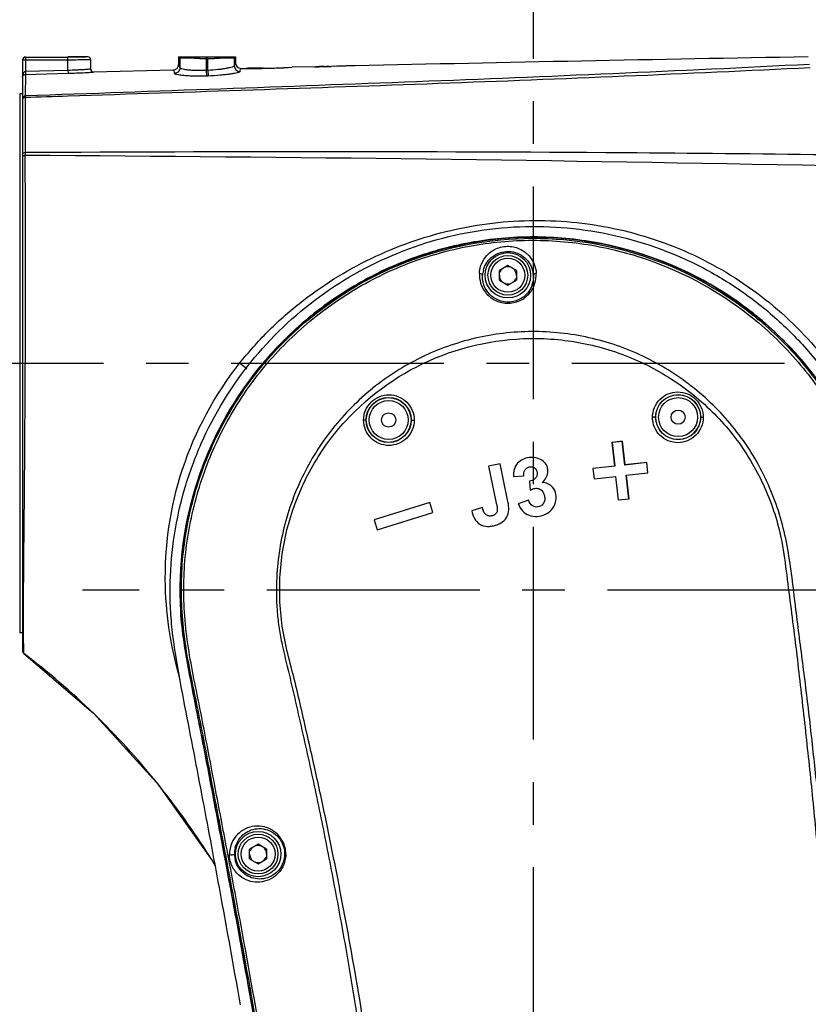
# Model space of a CAD drawing. Header units: millimetres. Extents: x 5828 to 6704, y 123 to 421.
# Tile 139 of 145: x 6573.6 to 6580.55, y 352.12 to 360.8. Entities that reach past the tile are written whole.
import ezdxf

# ---------------------------------------------------------------- set-up
doc = ezdxf.new("R2010")
doc.units = ezdxf.units.MM
doc.linetypes.add('CENTER', pattern=[0.6, 0.375, -0.075, 0.075, -0.075])
for name, color, linetype in [('中心线', 7, 'Continuous'), ('外形图', 7, 'Continuous'), ('尺寸标注', 7, 'Continuous'), ('运动范围', 7, 'Continuous')]:
    doc.layers.add(name, color=color, linetype=linetype)
doc.styles.add('微软雅黑', font='msyh.ttc', dxfattribs={"height": 1.5})
doc.dimstyles.new('尺寸标注_1_20比例', dxfattribs={"dimtxt": 1.5, "dimasz": 1.25, "dimexe": 0.5, "dimexo": 0.4, "dimgap": 0.5, "dimtad": 1, "dimdec": 1, "dimlfac": 20, "dimdsep": 46, "dimtxsty": '微软雅黑', "dimcen": 0.09, "dimadec": 0, "dimazin": 0, "dimtp": 0.01, "dimtm": 0.01, "dimtfac": 1, "dimtdec": 1, "dimtofl": 0, "dimtmove": 0, "dimatfit": 3, "dimfxl": 1, "dimtolj": 1, "dimarcsym": 0})

# ---------------------------------------------------------------- blocks, each defined once
blk = doc.blocks.new('*D1121')
at = {"layer": 'Defpoints', "color": 0}
for p in [(6578.1257, 376.8637), (6520.5215, 313.0187), (6575.7198, 313.0187)]:
    blk.add_point(p, dxfattribs=at)
at = {"layer": '尺寸标注', "color": 0, "lineweight": -2}
for p, q in [((6577.7257, 376.8637), (6520.0215, 376.8637)), ((6520.5215, 375.6137), (6520.5215, 314.2687)), ((6575.3198, 313.0187), (6520.0215, 313.0187))]:
    blk.add_line(p, q, dxfattribs=at)
at = {"layer": '尺寸标注', "color": 0}
for points in [[(6520.7298, 375.6137), (6520.3132, 375.6137), (6520.5215, 376.8637)], [(6520.3132, 314.2687), (6520.7298, 314.2687), (6520.5215, 313.0187)]]:
    blk.add_solid(points, dxfattribs=at)
at = {"layer": '尺寸标注', "color": 0, "insert": (6519.2425, 344.9412), "char_height": 1.5, "attachment_point": 5, "rotation": 90, "style": '微软雅黑'}
blk.add_mtext('\\A1;1276.9', dxfattribs=at)
blk = doc.blocks.new('*D1122')
at = {"layer": 'Defpoints', "color": 0}
for p in [(6578.1257, 376.8637), (6512.573, 295.837), (6562.039, 295.837)]:
    blk.add_point(p, dxfattribs=at)
at = {"layer": '尺寸标注', "color": 0, "lineweight": -2}
for p, q in [((6577.7257, 376.8637), (6512.073, 376.8637)), ((6512.573, 375.6137), (6512.573, 297.087)), ((6561.639, 295.837), (6512.073, 295.837))]:
    blk.add_line(p, q, dxfattribs=at)
at = {"layer": '尺寸标注', "color": 0}
for points in [[(6512.7814, 375.6137), (6512.3647, 375.6137), (6512.573, 376.8637)], [(6512.3647, 297.087), (6512.7814, 297.087), (6512.573, 295.837)]]:
    blk.add_solid(points, dxfattribs=at)
at = {"layer": '尺寸标注', "color": 0, "insert": (6511.2935, 337.1476), "char_height": 1.5, "attachment_point": 5, "rotation": 90, "style": '微软雅黑'}
blk.add_mtext('\\A1;1620.5', dxfattribs=at)

msp = doc.modelspace()

# ---------------------------------------------------------------- linework, layer by layer
at = {"layer": '中心线', "linetype": 'CENTER', "ltscale": 5}
for p, q in [((6578.1257, 327.4523), (6578.1257, 362.1405)), ((6551.4631, 357.7687), (6583.6525, 357.7687)), ((6583.6525, 355.7687), (6574.1525, 355.7687))]:
    msp.add_line(p, q, dxfattribs=at)
at = {"layer": '外形图', "color": 7, "linetype": 'Continuous'}
for p, q in [((6573.6257, 360.4407), (6573.6257, 355.2312)), ((6574.0257, 360.4407), (6573.6257, 360.4407)), ((6573.6507, 360.4657), (6573.6507, 360.3388)), ((6573.6507, 360.4657), (6574.0257, 360.4657)), ((6574.0257, 360.467), (6574.0257, 360.4687)), ((6574.2007, 360.4687), (6574.0257, 360.4687)), ((6574.0257, 360.3489), (6574.0257, 360.4657)), ((6574.2257, 360.4437), (6574.2254, 360.4474)), ((6574.2257, 360.3598), (6574.2257, 360.4437)), ((6575.0007, 360.4687), (6575.0007, 360.4023)), ((6575.0007, 360.4687), (6575.0111, 360.4583)), ((6575.0007, 360.4687), (6575.5007, 360.4687)), ((6575.0111, 360.4583), (6575.0111, 360.3726)), ((6575.1844, 360.4553), (6575.1625, 360.4554)), ((6575.2436, 360.4687), (6575.2436, 360.3489)), ((6575.2578, 360.4552), (6575.2436, 360.4552)), ((6575.2578, 360.3494), (6575.2578, 360.4687)), ((6575.3389, 360.4554), (6575.3171, 360.4553)), ((6575.4903, 360.4583), (6575.5007, 360.4687)), ((6575.4903, 360.4583), (6575.4903, 360.3897)), ((6575.5007, 360.4687), (6575.5007, 360.4166)), ((6574.0257, 360.3489), (6573.6507, 360.3388)), ((6574.0257, 360.3489), (6574.0264, 360.3239)), ((6574.9519, 360.3523), (6574.2513, 360.3348)), ((6575.2578, 360.3494), (6575.2436, 360.3489)), ((6575.2436, 360.3489), (6575.2454, 360.2994)), ((6575.2578, 360.3494), (6575.2596, 360.2999)), ((6575.5507, 360.3666), (6575.5737, 360.3664)), ((6575.596, 360.3663), (6575.6001, 360.3663)), ((6575.7457, 360.3687), (6575.6242, 360.3687)), ((6575.7456, 360.3675), (6575.753, 360.3677)), ((6575.8058, 360.369), (6575.8143, 360.3692)), ((6575.8738, 360.3712), (6575.8758, 360.3713)), ((6575.9257, 360.3733), (6575.9272, 360.3734)), ((6575.9661, 360.3753), (6576.0007, 360.3771)), ((6576.1969, 360.3816), (6576.0007, 360.3771)), ((6576.1971, 360.3816), (6576.1971, 360.3816)), ((6576.1971, 360.3815), (6576.1995, 360.3815)), ((6576.1995, 360.3815), (6576.2007, 360.3815)), ((6576.2007, 360.3815), (6576.2056, 360.3815)), ((6576.2056, 360.3815), (6576.208, 360.3816)), ((6576.2177, 360.3817), (6576.2129, 360.3817)), ((6576.2189, 360.3817), (6576.2226, 360.3818)), ((6576.225, 360.3821), (6576.2226, 360.382)), ((6576.2226, 360.3818), (6576.2372, 360.382)), ((6576.2372, 360.3823), (6576.2299, 360.3821)), ((6576.2372, 360.382), (6576.2554, 360.3824)), ((6576.2408, 360.3823), (6576.2372, 360.3823)), ((6576.2846, 360.3833), (6576.2408, 360.3823)), ((6576.2554, 360.3824), (6576.3028, 360.3835)), ((6576.3028, 360.3835), (6576.3174, 360.3839)), ((6576.3186, 360.3843), (6576.3174, 360.3842)), ((6576.321, 360.3843), (6576.3186, 360.3843)), ((6576.3405, 360.3847), (6576.3417, 360.3847)), ((6576.3417, 360.3847), (6576.3429, 360.3848)), ((6576.3721, 360.3855), (6576.3427, 360.3849)), ((6576.3429, 360.3848), (6576.3429, 360.3849)), ((6576.3939, 360.3855), (6576.3721, 360.385)), ((6576.4231, 360.3867), (6576.3939, 360.386)), ((6576.445, 360.3867), (6576.4231, 360.3862)), ((6576.5544, 360.3891), (6576.445, 360.3867)), ((6573.65, 360.3138), (6573.6488, 360.1239)), ((6573.65, 360.3138), (6574.0264, 360.3239)), ((6575.2596, 360.2999), (6575.2454, 360.2994)), ((6573.6003, 360.1433), (6573.6003, 355.3942)), ((6573.6257, 360.1429), (6573.6003, 360.1433)), ((6573.6477, 360.1127), (6573.6473, 359.625)), ((6577.9007, 358.6303), (6577.8257, 358.587)), ((6577.9757, 358.587), (6577.9007, 358.6303)), ((6577.8257, 358.5004), (6577.8257, 358.587)), ((6577.9757, 358.587), (6577.9757, 358.5004)), ((6577.8257, 358.5004), (6577.9007, 358.4571)), ((6577.9007, 358.4571), (6577.9757, 358.5004)), ((6578.8189, 357.0722), (6578.9089, 357.0822)), ((6578.8422, 356.8621), (6578.8189, 357.0722)), ((6578.8194, 357.0718), (6578.8189, 357.0722)), ((6578.9085, 357.0818), (6578.8194, 357.0718)), ((6578.8194, 357.0718), (6578.8427, 356.8618)), ((6578.9085, 357.0818), (6578.9089, 357.0822)), ((6578.9319, 356.8717), (6578.9085, 357.0818)), ((6578.9089, 357.0822), (6578.9323, 356.8721)), ((6577.832, 356.8821), (6577.7309, 356.8609)), ((6577.7309, 356.8609), (6577.7989, 356.5364)), ((6577.8985, 356.5645), (6577.832, 356.8821)), ((6578.8422, 356.8621), (6578.6501, 356.8408)), ((6578.8427, 356.8618), (6578.8422, 356.8621)), ((6579.124, 356.893), (6578.9319, 356.8717)), ((6578.9319, 356.8717), (6578.9323, 356.8721)), ((6579.1243, 356.8935), (6578.9323, 356.8721)), ((6579.124, 356.893), (6579.1243, 356.8935)), ((6579.1339, 356.8038), (6579.124, 356.893)), ((6579.1343, 356.8034), (6579.1243, 356.8935)), ((6577.9495, 356.7719), (6578.0414, 356.7754)), ((6578.6501, 356.8408), (6578.6601, 356.7508)), ((6578.6601, 356.7508), (6578.8522, 356.7721)), ((6578.8755, 356.562), (6578.8522, 356.7721)), ((6578.9418, 356.7825), (6579.1339, 356.8038)), ((6578.9651, 356.5724), (6578.9418, 356.7825)), ((6578.9418, 356.7825), (6578.9423, 356.7821)), ((6578.9423, 356.7821), (6579.1343, 356.8034)), ((6578.9423, 356.7821), (6578.9656, 356.572)), ((6579.1339, 356.8038), (6579.1343, 356.8034)), ((6578.091, 356.7303), (6578.0968, 356.6496)), ((6577.2123, 356.5408), (6576.7222, 356.3878)), ((6577.2393, 356.4543), (6577.2123, 356.5408)), ((6578.0835, 356.5613), (6577.9926, 356.5304)), ((6578.9656, 356.572), (6578.8755, 356.562)), ((6576.7492, 356.3013), (6577.2393, 356.4543)), ((6577.6766, 356.4985), (6577.5832, 356.4675)), ((6576.7222, 356.3878), (6576.7492, 356.3013)), ((6573.6257, 355.3946), (6573.6003, 355.3942)), ((6573.635, 355.2971), (6573.6346, 355.3938)), ((6573.6356, 355.2112), (6573.6346, 355.3921)), ((6573.6356, 355.2112), (6574.25, 354.6841)), ((6574.2554, 354.6788), (6574.2499, 354.6841)), ((6574.2499, 354.6841), (6574.8068, 354.0739)), ((6574.8068, 354.0739), (6574.8121, 354.0681)), ((6575.7007, 353.5303), (6575.6257, 353.487)), ((6575.6257, 353.4004), (6575.6257, 353.487)), ((6575.7757, 353.487), (6575.7007, 353.5303)), ((6575.7757, 353.487), (6575.7757, 353.4004)), ((6575.6257, 353.4004), (6575.7007, 353.3571)), ((6575.7007, 353.3571), (6575.7757, 353.4004))]:
    msp.add_line(p, q, dxfattribs=at)
msp.add_lwpolyline([(6574.8121, 354.0681), (6575.2947, 353.3884), (6575.3248, 353.333)], dxfattribs=at)
for centre, radius in [((6577.9007, 358.5437), 0.2), ((6577.9007, 358.5437), 0.175), ((6577.9007, 358.5437), 0.15), ((6576.8503, 357.2689), 0.1986), ((6576.8507, 357.2687), 0.1969), ((6579.4011, 357.294), 0.1987), ((6579.4007, 357.2937), 0.1969), ((6579.4007, 357.2937), 0.1719), ((6576.8507, 357.2687), 0.1719), ((6576.8507, 357.2687), 0.0625), ((6579.4007, 357.2937), 0.0625), ((6575.7007, 353.4437), 0.2), ((6575.7007, 353.4437), 0.175), ((6575.7007, 353.4437), 0.15)]:
    msp.add_circle(centre, radius, dxfattribs=at)
for centre, radius, start, end in [((6573.6507, 360.4407), 0.025, 89.99564, 179.99564), ((6574.2005, 360.4437), 0.0252, 8.44772, 22.47094), ((6575.0613, 360.4583), 0.0501, 167.98796, 179.96918), ((6575.2436, 377.135), 16.6798, 269.79679, 270.00006), ((6575.2584, 376.8436), 16.3884, 269.99815, 270.20551), ((6575.4402, 360.4583), 0.0501, 0.03093, 12.01193), ((6575.5507, 360.4166), 0.05, 180.01278, 269.99877), ((6594.9767, -468.5786), 829.1729, 90.9971024, 91.2730892), ((6573.8859, 365.538), 5.2159, 271.54338, 273.20138), ((6574.2507, 360.3598), 0.025, 180.00026, 271.45073), ((6574.9507, 360.4023), 0.05, 271.38034, 359.99921), ((6575.614, 366.0935), 5.7272, 269.58094, 269.82016), ((6575.6177, 366.7115), 6.3453, 269.84106, 270.19885), ((6575.6169, 366.7049), 6.3387, 270.2058, 270.52363), ((6575.6144, 367.0342), 6.668, 270.51991, 270.67795), ((6575.6123, 367.2004), 6.8341, 270.67876, 271.11767), ((6575.61, 367.2852), 6.919, 271.18394, 271.62179), ((6575.6004, 367.613), 7.247, 271.69124, 272.16225), ((6575.5929, 367.8163), 7.4504, 272.17608, 272.56024), ((6575.5902, 367.8727), 7.5069, 272.57311, 272.86976), ((6576.2223, 359.9308), 0.4513, 89.96724, 90.43014), ((6576.2122, 361.9608), 1.5787, 270.46393, 270.64042), ((6576.3233, 360.3367), 0.0475, 91.32286, 92.77596), ((6573.6479, 360.2905), 0.0223, 150.17621, 153.72889), ((6570.6997, -145.2323), 504.8403, 88.863048, 89.665537), ((6577.9007, 358.5437), 0.075, 120, 160.00237), ((6577.9007, 358.5437), 0.075, 60, 100.00237), ((6577.9003, 358.5307), 0.2229, 164.80647, 176.64982), ((6577.9007, 358.5437), 0.075, 180, 220.00237), ((6577.9007, 358.5437), 0.075, 300, 340.00237), ((6577.9007, 358.5437), 0.075, 0, 40.00237), ((6577.9032, 358.531), 0.2229, 3.26299, 15.41039), ((6577.9007, 358.5437), 0.075, 240, 280.00237), ((6578.1318, 355.763), 3.1195, 173.79221, 180.9332), ((6578.0544, 355.7616), 3.042, 180.92992, 183.95786), ((6577.9516, 355.7548), 2.939, 183.96493, 185.77913), ((6573.6507, 355.2312), 0.025, 179.99496, 232.84431), ((6569.5953, 349.8814), 6.6881, 45.89711, 52.83603), ((6569.5076, 349.7917), 6.8136, 38.94171, 45.82815), ((6569.4914, 349.7781), 6.8347, 36.6368, 38.9445), ((6569.5205, 349.7993), 6.7988, 31.99476, 36.63994), ((6575.7164, 353.4468), 0.2238, 166.22046, 173.72069), ((6575.7007, 353.4437), 0.075, 120, 160.00237), ((6575.7007, 353.4437), 0.075, 60, 100.00237), ((6575.7007, 353.4437), 0.075, 0, 40.00237), ((6575.7169, 353.4468), 0.2243, 173.72737, 180.77634), ((6575.7162, 353.4468), 0.2236, 180.77923, 181.34616), ((6575.7179, 353.4469), 0.2253, 181.36415, 193.61376), ((6575.7007, 353.4437), 0.075, 180, 220.00237), ((6575.7007, 353.4437), 0.075, 300, 340.00237), ((6575.7007, 353.4437), 0.075, 240, 280.00237)]:
    msp.add_arc(centre, radius, start, end, dxfattribs=at)
msp.add_ellipse((6573.6507, 360.442), major_axis=(0, 0.025), ratio=0.999848, start_param=0, end_param=1.570796, dxfattribs=at)
for points, knots in [([(6574.2007, 360.4687), (6574.2008, 360.4685), (6574.199, 360.4684), (6574.1971, 360.468), (6574.1926, 360.4678), (6574.187, 360.4675), (6574.1797, 360.4673), (6574.1671, 360.4669), (6574.148, 360.4665), (6574.1218, 360.4662), (6574.0919, 360.4659), (6574.0595, 360.4657), (6574.0371, 360.4657), (6574.0257, 360.4657)], [0, 0, 0, 0, 0.004903, 0.019197, 0.042896, 0.075852, 0.117725, 0.168091, 0.292414, 0.443929, 0.616889, 0.804866, 1, 1, 1, 1]), ([(6574.1989, 360.4422), (6574.1883, 360.4419), (6574.1306, 360.4409), (6574.0729, 360.4407), (6574.0257, 360.4407)], [0, 0, 0, 0, 0.183547, 1, 1, 1, 1]), ([(6574.2189, 360.4429), (6574.2176, 360.4429), (6574.211, 360.4425), (6574.2043, 360.4423), (6574.1989, 360.4422)], [0, 0, 0, 0, 0.190272, 1, 1, 1, 1]), ([(6574.2257, 360.4437), (6574.2257, 360.4436), (6574.2249, 360.4435), (6574.2238, 360.4433), (6574.2215, 360.4431), (6574.2199, 360.443), (6574.2189, 360.4429)], [0, 0, 0, 0, 0.068704, 0.257272, 0.567896, 1, 1, 1, 1]), ([(6575.0199, 360.4575), (6575.0178, 360.4576), (6575.015, 360.4577), (6575.0122, 360.4581), (6575.0113, 360.4582), (6575.0111, 360.4583)], [0, 0, 0, 0, 0.715888, 0.911955, 1, 1, 1, 1]), ([(6575.1625, 360.4554), (6575.1326, 360.4556), (6575.085, 360.456), (6575.0374, 360.4567), (6575.0199, 360.4575)], [0, 0, 0, 0, 0.629604, 1, 1, 1, 1]), ([(6575.4816, 360.4575), (6575.464, 360.4567), (6575.4164, 360.456), (6575.3689, 360.4556), (6575.3389, 360.4554)], [0, 0, 0, 0, 0.37023, 1, 1, 1, 1]), ([(6575.4903, 360.4583), (6575.4901, 360.4582), (6575.4892, 360.4581), (6575.4864, 360.4577), (6575.4837, 360.4576), (6575.4816, 360.4575)], [0, 0, 0, 0, 0.088093, 0.284171, 1, 1, 1, 1]), ([(6575.5007, 360.4166), (6575.4997, 360.4166), (6575.4972, 360.4142), (6575.4936, 360.4053), (6575.4916, 360.3965), (6575.4903, 360.3897)], [0, 0, 0, 0, 0.106433, 0.299394, 1, 1, 1, 1]), ([(6573.6507, 360.3388), (6573.6481, 360.3386), (6573.6429, 360.3371), (6573.6355, 360.3301), (6573.6299, 360.3191), (6573.6264, 360.3052), (6573.6257, 360.2957), (6573.6257, 360.2909)], [0, 0, 0, 0, 0.13539, 0.26474, 0.513083, 0.757216, 1, 1, 1, 1]), ([(6580.5594, 360.402), (6579.4057, 360.3426), (6577.1023, 360.2447), (6574.7983, 360.1651), (6573.6488, 360.1239)], [0, 0, 0, 0, 0.501076, 1, 1, 1, 1]), ([(6573.6507, 360.3388), (6573.6507, 360.3357), (6573.6506, 360.33), (6573.6507, 360.3223), (6573.6501, 360.3172), (6573.6504, 360.3144), (6573.65, 360.3138)], [0, 0, 0, 0, 0.370516, 0.689173, 0.908976, 1, 1, 1, 1]), ([(6574.0253, 360.125), (6574.5684, 360.1426), (6575.656, 360.1783), (6577.2893, 360.2346), (6578.926, 360.2982), (6580.0179, 360.3479), (6580.5642, 360.3746)], [0, 0, 0, 0, 0.249119, 0.498901, 0.749236, 1, 1, 1, 1]), ([(6574.2257, 360.3598), (6574.2244, 360.3599), (6574.2194, 360.3592), (6574.2081, 360.3586), (6574.1899, 360.3571), (6574.1653, 360.3555), (6574.1354, 360.3537), (6574.0883, 360.3512), (6574.0512, 360.3497), (6574.0257, 360.3489)], [0, 0, 0, 0, 0.019265, 0.076212, 0.168678, 0.293188, 0.444708, 0.617512, 1, 1, 1, 1]), ([(6574.1772, 360.3302), (6574.1876, 360.3308), (6574.2059, 360.3319), (6574.2289, 360.3334), (6574.2432, 360.3342), (6574.2496, 360.3348), (6574.2513, 360.3348)], [0, 0, 0, 0, 0.421482, 0.739282, 0.929622, 1, 1, 1, 1]), ([(6574.9519, 360.3523), (6574.953, 360.3523), (6574.9555, 360.3496), (6574.9591, 360.3399), (6574.9613, 360.3303), (6574.9626, 360.3228)], [0, 0, 0, 0, 0.099628, 0.291265, 1, 1, 1, 1]), ([(6575.0111, 360.3726), (6575.0111, 360.3601), (6575.0008, 360.3342), (6574.9751, 360.3233), (6574.9626, 360.3229)], [0, 0, 0, 0, 0.499047, 1, 1, 1, 1]), ([(6575.0111, 360.3726), (6575.0098, 360.3801), (6575.0078, 360.3898), (6575.0043, 360.3996), (6575.0018, 360.4023), (6575.0007, 360.4023)], [0, 0, 0, 0, 0.709352, 0.900515, 1, 1, 1, 1]), ([(6575.2436, 360.3489), (6575.2142, 360.3476), (6575.1714, 360.347), (6575.1169, 360.3493), (6575.0822, 360.3523), (6575.0538, 360.3561), (6575.0319, 360.3609), (6575.0186, 360.3653), (6575.0115, 360.3701), (6575.0111, 360.3726)], [0, 0, 0, 0, 0.37295, 0.541649, 0.690185, 0.813239, 0.906763, 0.968424, 1, 1, 1, 1]), ([(6575.4903, 360.3897), (6575.4901, 360.3888), (6575.4885, 360.3866), (6575.4823, 360.3826), (6575.4691, 360.3777), (6575.4477, 360.3719), (6575.4191, 360.3661), (6575.3845, 360.3606), (6575.3302, 360.3539), (6575.2873, 360.3507), (6575.2578, 360.3494)], [0, 0, 0, 0, 0.012335, 0.031417, 0.093612, 0.187838, 0.311355, 0.460017, 0.628443, 1, 1, 1, 1]), ([(6575.5417, 360.3399), (6575.5415, 360.3389), (6575.5394, 360.3367), (6575.5319, 360.3328), (6575.5158, 360.3279), (6575.4897, 360.3222), (6575.4549, 360.3164), (6575.4129, 360.311), (6575.3471, 360.3044), (6575.2953, 360.3012), (6575.2596, 360.2999)], [0, 0, 0, 0, 0.010793, 0.028862, 0.09017, 0.184462, 0.308542, 0.458029, 0.627273, 1, 1, 1, 1]), ([(6575.4903, 360.3897), (6575.4903, 360.3768), (6575.5015, 360.3498), (6575.5288, 360.3396), (6575.5417, 360.3399)], [0, 0, 0, 0, 0.499188, 1, 1, 1, 1]), ([(6575.5417, 360.3399), (6575.543, 360.3464), (6575.5448, 360.3551), (6575.5483, 360.3639), (6575.5505, 360.3664), (6575.5516, 360.3666)], [0, 0, 0, 0, 0.691206, 0.88836, 1, 1, 1, 1]), ([(6576.321, 360.3841), (6576.3228, 360.3842), (6576.3265, 360.384), (6576.3301, 360.3843), (6576.332, 360.3844)], [0, 0, 0, 0, 0.499872, 1, 1, 1, 1]), ([(6576.5093, 360.3881), (6576.4986, 360.3881), (6576.4771, 360.3885), (6576.4557, 360.3871), (6576.445, 360.3869)], [0, 0, 0, 0, 0.499987, 1, 1, 1, 1]), ([(6573.6286, 360.3016), (6573.629, 360.3023), (6573.631, 360.3055), (6573.6339, 360.3081), (6573.6364, 360.3097)], [0, 0, 0, 0, 0.223419, 1, 1, 1, 1]), ([(6573.6364, 360.3097), (6573.6372, 360.3102), (6573.6414, 360.3126), (6573.6462, 360.3137), (6573.65, 360.3138)], [0, 0, 0, 0, 0.207033, 1, 1, 1, 1]), ([(6575.2454, 360.2994), (6575.2098, 360.2981), (6575.158, 360.2975), (6575.092, 360.2998), (6575.0498, 360.3027), (6575.015, 360.3066), (6574.9887, 360.3111), (6574.9725, 360.3155), (6574.9649, 360.3195), (6574.9629, 360.3218), (6574.9626, 360.3229)], [0, 0, 0, 0, 0.373058, 0.542063, 0.69111, 0.814961, 0.909022, 0.970244, 0.988545, 1, 1, 1, 1]), ([(6573.6488, 360.1239), (6573.6428, 360.1234), (6573.6308, 360.1182), (6573.6257, 360.106), (6573.6257, 360.1001)], [0, 0, 0, 0, 0.508079, 1, 1, 1, 1]), ([(6573.6482, 360.1127), (6573.6439, 360.1124), (6573.6356, 360.1097), (6573.6296, 360.1032), (6573.6278, 360.0996)], [0, 0, 0, 0, 0.5151, 1, 1, 1, 1]), ([(6573.6488, 360.1239), (6573.6487, 360.1231), (6573.6485, 360.1194), (6573.6483, 360.1157), (6573.6482, 360.1127)], [0, 0, 0, 0, 0.208792, 1, 1, 1, 1]), ([(6580.6999, 359.605), (6580.1092, 359.6129), (6577.7585, 359.6359), (6575.4075, 359.6336), (6573.6473, 359.625)], [0, 0, 0, 0, 0.251262, 1, 1, 1, 1]), ([(6573.6473, 359.625), (6573.6418, 359.6245), (6573.6318, 359.6216), (6573.6257, 359.612), (6573.6257, 359.6076)], [0, 0, 0, 0, 0.557109, 1, 1, 1, 1]), ([(6573.6328, 359.5955), (6573.6318, 359.5949), (6573.6284, 359.5928), (6573.6257, 359.589), (6573.6257, 359.5862)], [0, 0, 0, 0, 0.302007, 1, 1, 1, 1]), ([(6573.6467, 359.5994), (6573.6454, 359.5993), (6573.6407, 359.5986), (6573.6359, 359.5972), (6573.6328, 359.5955)], [0, 0, 0, 0, 0.267863, 1, 1, 1, 1]), ([(6573.6477, 359.6251), (6573.6475, 359.6231), (6573.6468, 359.6145), (6573.6468, 359.6059), (6573.6467, 359.5994)], [0, 0, 0, 0, 0.234434, 1, 1, 1, 1]), ([(6573.6467, 359.5994), (6573.6469, 359.4576), (6573.6475, 358.8474), (6573.6479, 358.2371), (6573.6479, 357.7687)], [0, 0, 0, 0, 0.232379, 1, 1, 1, 1]), ([(6575.5376, 357.7687), (6575.6149, 357.8662), (6575.7808, 358.0526), (6576.1524, 358.3842), (6576.6838, 358.7168), (6577.3918, 358.9664), (6578.1368, 359.0548), (6578.882, 358.9754), (6579.5901, 358.7286), (6580.2227, 358.325), (6580.5724, 357.9655), (6580.724, 357.7687)], [0, 0, 0, 0, 0.062666, 0.125348, 0.250491, 0.375626, 0.500551, 0.625247, 0.749966, 0.874901, 1, 1, 1, 1]), ([(6575.5452, 352.1145), (6575.4972, 352.3903), (6575.3985, 352.9415), (6575.2701, 353.6295), (6575.1662, 354.1797), (6575.086, 354.592), (6575.0059, 355.0042), (6574.9478, 355.3498), (6574.9257, 355.6293), (6574.9234, 355.9096), (6574.9552, 356.2594), (6575.0471, 356.6706), (6575.2398, 357.1973), (6575.6082, 357.8016), (6576.2219, 358.3866), (6576.9659, 358.7936), (6577.7904, 358.9943), (6578.6384, 358.9709), (6579.3176, 358.7709), (6579.8143, 358.5091), (6580.1582, 358.2649), (6580.4668, 357.9775), (6580.7347, 357.6518), (6580.9572, 357.2936), (6581.1027, 356.9737), (6581.1921, 356.7078), (6581.2616, 356.4363), (6581.2951, 356.2284), (6581.3131, 356.0895)], [0, 0, 0, 0, 0.062513, 0.125028, 0.156286, 0.187532, 0.218806, 0.250079, 0.265702, 0.281343, 0.312626, 0.343892, 0.37516, 0.437556, 0.499964, 0.56237, 0.624787, 0.687222, 0.749663, 0.780957, 0.812261, 0.843563, 0.874854, 0.906148, 0.937447, 0.953088, 0.968718, 1, 1, 1, 1]), ([(6575.0189, 355.5838), (6574.9956, 355.9796), (6575.1045, 356.7887), (6575.7085, 357.8463), (6576.6652, 358.6026), (6577.8361, 358.945), (6579.0494, 358.8218), (6579.9514, 358.3456), (6580.5224, 357.7851), (6580.8641, 357.2894), (6581.1057, 356.7374), (6581.1869, 356.3445), (6581.2148, 356.1471)], [0, 0, 0, 0, 0.124783, 0.249565, 0.374368, 0.499174, 0.624051, 0.74895, 0.811694, 0.874513, 0.937262, 1, 1, 1, 1]), ([(6576.2929, 347.1284), (6576.2691, 347.5013), (6576.2089, 348.2464), (6576.0827, 349.3605), (6575.9286, 350.471), (6575.7515, 351.578), (6575.59, 352.4982), (6575.4544, 353.2331), (6575.367, 353.692), (6575.2972, 354.0591), (6575.2455, 354.3345), (6575.193, 354.6098), (6575.1366, 354.8844), (6575.0803, 355.1591), (6575.0386, 355.4366), (6575.0214, 355.717), (6575.031, 356.0914), (6575.1083, 356.5552), (6575.2991, 357.0856), (6575.5826, 357.5729), (6576.0699, 358.1421), (6576.8605, 358.6749), (6577.9716, 358.9347), (6579.1024, 358.7837), (6579.9417, 358.3315), (6580.4818, 357.812), (6580.8112, 357.3545), (6581.0528, 356.845), (6581.1486, 356.4813), (6581.1815, 356.2973)], [0, 0, 0, 0, 0.062555, 0.12511, 0.187665, 0.25022, 0.312774, 0.344052, 0.37533, 0.390968, 0.406604, 0.422242, 0.437889, 0.453533, 0.469169, 0.484829, 0.500496, 0.531785, 0.56307, 0.594351, 0.625632, 0.687938, 0.750243, 0.812549, 0.874854, 0.906134, 0.93742, 0.968706, 1, 1, 1, 1]), ([(6581.2132, 356.1676), (6581.2007, 356.2609), (6581.1691, 356.447), (6581.071, 356.8111), (6580.8865, 357.2472), (6580.5742, 357.7213), (6580.1816, 358.1314), (6579.721, 358.4635), (6579.2074, 358.706), (6578.6589, 358.8519), (6578.093, 358.8989), (6577.5281, 358.8414), (6576.983, 358.6821), (6576.4759, 358.4268), (6576.0226, 358.0849), (6575.6387, 357.6666), (6575.3359, 357.1862), (6575.1256, 356.6589), (6575.051, 356.2875), (6575.0306, 356.1004)], [0, 0, 0, 0, 0.031274, 0.062558, 0.125052, 0.187548, 0.250044, 0.31254, 0.375035, 0.437533, 0.500031, 0.562524, 0.62502, 0.687517, 0.750014, 0.81251, 0.875007, 0.937503, 1, 1, 1, 1]), ([(6576.3096, 347.1294), (6576.2852, 347.5006), (6576.2255, 348.2423), (6576.1005, 349.3513), (6575.9484, 350.4569), (6575.7732, 351.5591), (6575.6129, 352.4752), (6575.4787, 353.2069), (6575.392, 353.6637), (6575.3223, 354.0291), (6575.2704, 354.3033), (6575.2184, 354.5773), (6575.1638, 354.8509), (6575.1073, 355.1242), (6575.0503, 355.4921), (6575.0335, 355.9594), (6575.12, 356.5138), (6575.3039, 357.0434), (6575.5792, 357.532), (6575.9387, 357.9624), (6576.3697, 358.3212), (6576.8578, 358.5976), (6577.3882, 358.7805), (6577.9429, 358.8642), (6578.5039, 358.8456), (6579.2327, 358.687), (6579.9064, 358.3308), (6580.4472, 357.8171), (6580.7777, 357.3634), (6581.0224, 356.8588), (6581.1217, 356.4977), (6581.1544, 356.3146)], [0, 0, 0, 0, 0.062516, 0.125032, 0.18755, 0.250066, 0.312583, 0.343842, 0.3751, 0.390729, 0.406358, 0.421988, 0.437617, 0.453246, 0.468885, 0.500147, 0.531388, 0.562637, 0.593884, 0.62512, 0.656369, 0.687626, 0.718882, 0.750132, 0.7814, 0.812672, 0.874947, 0.906214, 0.937484, 0.96875, 1, 1, 1, 1]), ([(6577.6497, 358.5614), (6577.6512, 358.5892), (6577.6638, 358.6463), (6577.7132, 358.7243), (6577.7969, 358.7856), (6577.9067, 358.8077), (6578.0125, 358.7806), (6578.0901, 358.7207), (6578.1371, 358.6452), (6578.1495, 358.589), (6578.151, 358.5612)], [0, 0, 0, 0, 0.110504, 0.22654, 0.358356, 0.510478, 0.654232, 0.777134, 0.889549, 1, 1, 1, 1]), ([(6577.6851, 358.5891), (6577.6966, 358.6312), (6577.7519, 358.7199), (6577.9059, 358.7742), (6578.0546, 358.7155), (6578.1068, 358.631), (6578.1181, 358.5903)], [0, 0, 0, 0, 0.227942, 0.512111, 0.778998, 1, 1, 1, 1]), ([(6577.6497, 358.5614), (6577.656, 358.5617), (6577.6681, 358.5599), (6577.6774, 358.5493), (6577.6777, 358.5437)], [0, 0, 0, 0, 0.530108, 1, 1, 1, 1]), ([(6577.6497, 358.5614), (6577.6501, 358.5326), (6577.6549, 358.4722), (6577.7, 358.3869), (6577.7809, 358.3183), (6577.8931, 358.2879), (6578.0092, 358.3122), (6578.0966, 358.3808), (6578.1453, 358.469), (6578.1511, 358.5316), (6578.151, 358.5611)], [0, 0, 0, 0, 0.106887, 0.220926, 0.34806, 0.490384, 0.636871, 0.771155, 0.890533, 1, 1, 1, 1]), ([(6578.1257, 358.5437), (6578.1272, 358.5176), (6578.1205, 358.4617), (6578.078, 358.3827), (6577.9993, 358.3209), (6577.8948, 358.2991), (6577.7939, 358.3266), (6577.7214, 358.3884), (6577.6824, 358.4644), (6577.6763, 358.5182), (6577.6777, 358.5437)], [0, 0, 0, 0, 0.108647, 0.227747, 0.362646, 0.510416, 0.653567, 0.780667, 0.894147, 1, 1, 1, 1]), ([(6578.151, 358.5612), (6578.1456, 358.5611), (6578.1348, 358.559), (6578.126, 358.5493), (6578.1257, 358.5437)], [0, 0, 0, 0, 0.490681, 1, 1, 1, 1]), ([(6580.9258, 346.6636), (6580.9291, 346.7476), (6580.9325, 346.9158), (6580.9377, 347.2521), (6580.9446, 347.6725), (6580.9442, 348.1772), (6580.9376, 348.85), (6580.9226, 349.691), (6580.8811, 350.6996), (6580.8246, 351.7075), (6580.7505, 352.7142), (6580.6756, 353.552), (6580.6055, 354.2213), (6580.5592, 354.6393), (6580.5189, 354.9733), (6580.4865, 355.2235), (6580.4537, 355.4737), (6580.4234, 355.7243), (6580.3939, 355.9749), (6580.3521, 356.224), (6580.2882, 356.4687), (6580.1683, 356.7836), (6579.9531, 357.149), (6579.6053, 357.5194), (6579.1846, 357.8046), (6578.7112, 357.9898), (6578.2084, 358.0652), (6577.7012, 358.0266), (6577.2151, 357.8766), (6576.7753, 357.6218), (6576.4022, 357.2768), (6576.1156, 356.8571), (6575.9261, 356.3855), (6575.8732, 356.05), (6575.8644, 355.8821)], [0, 0, 0, 0, 0.015625, 0.031251, 0.062506, 0.093762, 0.125021, 0.187542, 0.250065, 0.312589, 0.375114, 0.437638, 0.4689, 0.500163, 0.515791, 0.531418, 0.547046, 0.56268, 0.578314, 0.593939, 0.609581, 0.62522, 0.656452, 0.687674, 0.718895, 0.750118, 0.781349, 0.8126, 0.843856, 0.875079, 0.906277, 0.937495, 0.968746, 1, 1, 1, 1]), ([(6577.1254, 346.757), (6577.1175, 347.0824), (6577.0905, 347.7332), (6577.0259, 348.7082), (6576.9373, 349.6817), (6576.8219, 350.6526), (6576.6856, 351.6208), (6576.5539, 352.4249), (6576.4343, 353.0655), (6576.3399, 353.545), (6576.2408, 354.0234), (6576.1313, 354.4994), (6576.026, 354.9758), (6575.9161, 355.369), (6575.8875, 355.6942), (6575.8926, 355.9389), (6575.9243, 356.1818), (6576.0034, 356.4983), (6576.1671, 356.8745), (6576.5518, 357.4017), (6577.2366, 357.8828), (6578.0607, 358.0278), (6578.7063, 357.9294), (6579.165, 357.7524), (6579.5744, 357.4805), (6579.9156, 357.1263), (6580.1681, 356.7044), (6580.2729, 356.393), (6580.3061, 356.2337)], [0, 0, 0, 0, 0.062541, 0.125122, 0.187724, 0.250339, 0.312957, 0.375569, 0.406871, 0.438168, 0.469457, 0.500736, 0.532003, 0.56325, 0.578894, 0.594545, 0.610199, 0.625853, 0.657101, 0.688323, 0.750405, 0.812555, 0.843804, 0.875037, 0.906259, 0.937489, 0.968739, 1, 1, 1, 1]), ([(6573.6346, 355.3921), (6573.6334, 355.7055), (6573.6387, 356.2473), (6573.6466, 357.0395), (6573.648, 357.5183), (6573.6479, 357.7687)], [0, 0, 0, 0, 0.395511, 0.683936, 1, 1, 1, 1]), ([(6574.8842, 355.8037), (6574.8742, 356.151), (6574.9772, 356.8606), (6575.3191, 357.4909), (6575.5376, 357.7687)], [0, 0, 0, 0, 0.495641, 1, 1, 1, 1]), ([(6575.6027, 357.7172), (6575.5979, 357.7211), (6575.5763, 357.7385), (6575.5546, 357.7556), (6575.5376, 357.7687)], [0, 0, 0, 0, 0.223607, 1, 1, 1, 1]), ([(6576.6298, 357.2675), (6576.6297, 357.2966), (6576.6413, 357.3555), (6576.6911, 357.4299), (6576.7656, 357.4796), (6576.8533, 357.4969), (6576.9408, 357.4793), (6577.0149, 357.4295), (6577.0644, 357.3552), (6577.076, 357.2965), (6577.076, 357.2674)], [0, 0, 0, 0, 0.125332, 0.250606, 0.375738, 0.500594, 0.625298, 0.750016, 0.874876, 1, 1, 1, 1]), ([(6579.1752, 357.2921), (6579.1752, 357.3212), (6579.1867, 357.3799), (6579.2362, 357.4542), (6579.3102, 357.504), (6579.3977, 357.5217), (6579.4855, 357.5045), (6579.5602, 357.4548), (6579.6101, 357.3802), (6579.6217, 357.3212), (6579.6217, 357.292)], [0, 0, 0, 0, 0.125068, 0.249765, 0.37432, 0.49892, 0.623834, 0.749122, 0.874612, 1, 1, 1, 1]), ([(6579.2024, 357.2937), (6579.2022, 357.293), (6579.1987, 357.2933), (6579.1942, 357.2923), (6579.1854, 357.2922), (6579.179, 357.2921), (6579.1752, 357.2921)], [0, 0, 0, 0, 0.087672, 0.276525, 0.58742, 1, 1, 1, 1]), ([(6579.6217, 357.292), (6579.6217, 357.263), (6579.6101, 357.2044), (6579.5606, 357.1304), (6579.4868, 357.0807), (6579.3994, 357.063), (6579.3116, 357.08), (6579.2369, 357.1296), (6579.187, 357.204), (6579.1752, 357.263), (6579.1752, 357.2921)], [0, 0, 0, 0, 0.125007, 0.24955, 0.373962, 0.498557, 0.623599, 0.749027, 0.874574, 1, 1, 1, 1]), ([(6579.5999, 357.2937), (6579.6, 357.2931), (6579.6029, 357.2932), (6579.6065, 357.2924), (6579.6135, 357.2922), (6579.6186, 357.2921), (6579.6217, 357.292)], [0, 0, 0, 0, 0.089887, 0.281584, 0.580491, 1, 1, 1, 1]), ([(6576.6517, 357.2687), (6576.6515, 357.2681), (6576.6487, 357.2685), (6576.6451, 357.2677), (6576.6381, 357.2677), (6576.6329, 357.2675), (6576.6298, 357.2675)], [0, 0, 0, 0, 0.08724, 0.277516, 0.578579, 1, 1, 1, 1]), ([(6577.076, 357.2674), (6577.076, 357.2383), (6577.0643, 357.1794), (6577.0144, 357.1052), (6576.9399, 357.0556), (6576.8523, 357.0384), (6576.765, 357.0561), (6576.691, 357.1057), (6576.6415, 357.1798), (6576.6298, 357.2384), (6576.6298, 357.2675)], [0, 0, 0, 0, 0.125358, 0.250704, 0.375962, 0.500896, 0.625537, 0.750107, 0.874863, 1, 1, 1, 1]), ([(6577.0489, 357.2687), (6577.0491, 357.268), (6577.0526, 357.2685), (6577.0571, 357.2675), (6577.0658, 357.2676), (6577.0723, 357.2674), (6577.076, 357.2674)], [0, 0, 0, 0, 0.087034, 0.276136, 0.586576, 1, 1, 1, 1]), ([(6577.9865, 356.8872), (6577.9725, 356.8721), (6577.9512, 356.8345), (6577.9494, 356.7925), (6577.9495, 356.7719)], [0, 0, 0, 0, 0.498704, 1, 1, 1, 1]), ([(6578.2028, 356.7173), (6578.2175, 356.7297), (6578.2416, 356.7607), (6578.2566, 356.808), (6578.2527, 356.8469), (6578.2369, 356.8824), (6578.2019, 356.9179), (6578.1468, 356.9392), (6578.0882, 356.9403), (6578.0317, 356.9244), (6577.9997, 356.9012), (6577.9865, 356.8872)], [0, 0, 0, 0, 0.124904, 0.249534, 0.312136, 0.374806, 0.499526, 0.624498, 0.749738, 0.87497, 1, 1, 1, 1]), ([(6578.0414, 356.7754), (6578.0397, 356.7929), (6578.043, 356.822), (6578.0685, 356.8485), (6578.0942, 356.8585), (6578.1219, 356.8573), (6578.1456, 356.8418), (6578.1578, 356.8171), (6578.16, 356.7989), (6578.1591, 356.7901)], [0, 0, 0, 0, 0.247796, 0.372938, 0.498887, 0.624188, 0.749239, 0.874798, 1, 1, 1, 1]), ([(6578.1591, 356.7901), (6578.1582, 356.782), (6578.1535, 356.7659), (6578.1311, 356.7413), (6578.1068, 356.7332), (6578.091, 356.7303)], [0, 0, 0, 0, 0.25129, 0.501193, 1, 1, 1, 1]), ([(6578.2942, 356.6763), (6578.2831, 356.6893), (6578.2547, 356.7108), (6578.2199, 356.7172), (6578.2028, 356.7173)], [0, 0, 0, 0, 0.499787, 1, 1, 1, 1]), ([(6577.9926, 356.5304), (6578.0001, 356.5079), (6578.0247, 356.4654), (6578.0853, 356.4228), (6578.1586, 356.4147), (6578.2292, 356.4317), (6578.2893, 356.4743), (6578.3244, 356.5391), (6578.3299, 356.6123), (6578.3097, 356.6583), (6578.2942, 356.6763)], [0, 0, 0, 0, 0.125059, 0.249786, 0.374925, 0.500425, 0.625255, 0.750366, 0.875354, 1, 1, 1, 1]), ([(6578.0968, 356.6496), (6578.1071, 356.655), (6578.1278, 356.6659), (6578.1636, 356.6687), (6578.1971, 356.6547), (6578.2178, 356.6251), (6578.2265, 356.5912), (6578.2263, 356.5558), (6578.21, 356.5236), (6578.1902, 356.5098), (6578.1794, 356.5057)], [0, 0, 0, 0, 0.125641, 0.250567, 0.375223, 0.500039, 0.625425, 0.75054, 0.875207, 1, 1, 1, 1]), ([(6577.5832, 356.4675), (6577.588, 356.4447), (6577.6029, 356.3999), (6577.6505, 356.3443), (6577.71, 356.329), (6577.7566, 356.3326), (6577.8025, 356.3421), (6577.8575, 356.3661), (6577.9032, 356.4238), (6577.9125, 356.4957), (6577.9033, 356.5416), (6577.8985, 356.5645)], [0, 0, 0, 0, 0.125132, 0.249547, 0.37405, 0.43679, 0.499772, 0.624898, 0.749781, 0.874725, 1, 1, 1, 1]), ([(6577.7989, 356.5364), (6577.8011, 356.5256), (6577.8063, 356.5042), (6577.81, 356.4709), (6577.7963, 356.4384), (6577.7701, 356.4254), (6577.7485, 356.4219), (6577.7263, 356.4221), (6577.6905, 356.4427), (6577.6818, 356.4774), (6577.6766, 356.4985)], [0, 0, 0, 0, 0.125972, 0.251654, 0.376049, 0.500692, 0.56373, 0.626702, 0.751078, 1, 1, 1, 1]), ([(6578.1794, 356.5057), (6578.1606, 356.4985), (6578.1127, 356.503), (6578.0899, 356.5419), (6578.0835, 356.5613)], [0, 0, 0, 0, 0.496472, 1, 1, 1, 1]), ([(6580.3061, 356.2337), (6580.3265, 356.1359), (6580.3527, 355.9375), (6580.3902, 355.6401), (6580.4294, 355.3428), (6580.4641, 355.0449), (6580.4978, 354.7469), (6580.5422, 354.3495), (6580.5945, 353.8524), (6580.6487, 353.255), (6580.6977, 352.6571), (6580.7412, 352.0588), (6580.7906, 351.2605), (6580.8306, 350.4617), (6580.8594, 349.6624), (6580.8739, 349.0627), (6580.8839, 348.463), (6580.8904, 347.9633), (6580.8912, 347.5635), (6580.8881, 347.1638), (6580.8879, 346.864), (6580.8838, 346.6642)], [0, 0, 0, 0, 0.031244, 0.062486, 0.093733, 0.124981, 0.15623, 0.187481, 0.249986, 0.312493, 0.375001, 0.43751, 0.500019, 0.625035, 0.687542, 0.750046, 0.812546, 0.87504, 0.906284, 0.937527, 1, 1, 1, 1]), ([(6575.8644, 355.8821), (6575.8594, 355.786), (6575.8605, 355.6412), (6575.8816, 355.45), (6575.9164, 355.261), (6575.9744, 355.028), (6576.0391, 354.7473), (6576.1025, 354.4664), (6576.1649, 354.1852), (6576.2251, 353.9034), (6576.3018, 353.5268), (6576.3931, 353.0551), (6576.5303, 352.2986), (6576.6776, 351.3487), (6576.8278, 350.2051), (6576.9466, 349.0579), (6577.0318, 347.9081), (6577.0702, 347.1406), (6577.0826, 346.7567)], [0, 0, 0, 0, 0.031303, 0.046923, 0.062524, 0.093767, 0.124992, 0.15621, 0.187444, 0.218686, 0.249931, 0.312434, 0.374949, 0.499994, 0.625045, 0.750079, 0.875076, 1, 1, 1, 1]), ([(6575.0153, 354.9766), (6574.9761, 355.1113), (6574.9142, 355.385), (6574.888, 355.6644), (6574.8842, 355.8037)], [0, 0, 0, 0, 0.501657, 1, 1, 1, 1]), ([(6576.2918, 346.9615), (6576.2703, 347.3243), (6576.2157, 348.0492), (6576.0987, 349.1334), (6575.954, 350.2141), (6575.7869, 351.2916), (6575.6328, 352.187), (6575.5032, 352.9023), (6575.4032, 353.4382), (6575.301, 353.9737), (6575.2162, 354.42), (6575.1461, 354.7766), (6575.0756, 355.1328), (6575.0296, 355.4025), (6575.0189, 355.5838)], [0, 0, 0, 0, 0.125002, 0.250004, 0.375008, 0.500013, 0.625018, 0.687521, 0.750023, 0.812526, 0.87503, 0.906279, 0.937529, 1, 1, 1, 1]), ([(6575.0706, 355.1639), (6575.0893, 355.0591), (6575.1296, 354.85), (6575.2118, 354.4322), (6575.3118, 353.9095), (6575.4312, 353.282), (6575.5083, 352.8633), (6575.5463, 352.6538)], [0, 0, 0, 0, 0.125013, 0.250006, 0.500005, 0.750003, 1, 1, 1, 1]), ([(6575.9444, 353.4413), (6575.9441, 353.461), (6575.9402, 353.5006), (6575.9137, 353.5725), (6575.8545, 353.6433), (6575.7627, 353.6874), (6575.6704, 353.6939), (6575.5863, 353.6699), (6575.515, 353.6192), (6575.461, 353.5412), (6575.4478, 353.4751), (6575.4479, 353.4401)], [0, 0, 0, 0, 0.076147, 0.151591, 0.292764, 0.419231, 0.533964, 0.642078, 0.749604, 0.864828, 1, 1, 1, 1]), ([(6575.4991, 353.5001), (6575.5053, 353.5257), (6575.5261, 353.5725), (6575.5771, 353.6261), (6575.6396, 353.6597), (6575.7112, 353.6723), (6575.7883, 353.6599), (6575.863, 353.6169), (6575.9202, 353.5417), (6575.9343, 353.4767), (6575.9341, 353.4437)], [0, 0, 0, 0, 0.123516, 0.234101, 0.341185, 0.451113, 0.569122, 0.699914, 0.845636, 1, 1, 1, 1]), ([(6575.4479, 353.4401), (6575.4561, 353.4378), (6575.469, 353.4376), (6575.4836, 353.4393), (6575.4899, 353.4412), (6575.4924, 353.4428), (6575.4926, 353.4437)], [0, 0, 0, 0, 0.555562, 0.82895, 0.93786, 1, 1, 1, 1]), ([(6575.9444, 353.4413), (6575.9441, 353.404), (6575.9267, 353.3324), (6575.8624, 353.2515), (6575.7813, 353.2054), (6575.6956, 353.1909), (6575.6112, 353.2052), (6575.5315, 353.2496), (6575.4664, 353.3293), (6575.4483, 353.4017), (6575.4479, 353.4401)], [0, 0, 0, 0, 0.145521, 0.275838, 0.392827, 0.501778, 0.608704, 0.721066, 0.850427, 1, 1, 1, 1]), ([(6575.9341, 353.4437), (6575.9338, 353.4119), (6575.92, 353.3509), (6575.8546, 353.2612), (6575.733, 353.2079), (6575.6083, 353.2404), (6575.5316, 353.3109), (6575.5062, 353.3639), (6575.4989, 353.3939)], [0, 0, 0, 0, 0.150573, 0.285603, 0.514725, 0.731093, 0.854116, 1, 1, 1, 1]), ([(6575.9444, 353.4413), (6575.942, 353.4415), (6575.939, 353.4422), (6575.9345, 353.4426), (6575.9341, 353.4437)], [0, 0, 0, 0, 0.670797, 1, 1, 1, 1]), ([(6575.577, 352.484), (6575.7001, 351.7985), (6575.931, 350.4247), (6576.1694, 348.5821), (6576.263, 347.4248), (6576.2905, 346.9613)], [0, 0, 0, 0, 0.375005, 0.749995, 1, 1, 1, 1])]:
    msp.add_open_spline(points, degree=3, knots=knots, dxfattribs=at)
for points in [[(6574.2184, 360.4614), (6574.2139, 360.4659), (6574.2071, 360.4687), (6574.2007, 360.4687)], [(6574.2238, 360.4533), (6574.2226, 360.4563), (6574.2207, 360.4591), (6574.2184, 360.4614)], [(6575.6242, 360.3687), (6575.6149, 360.3687), (6575.6057, 360.3679), (6575.5966, 360.3665)], [(6575.6521, 360.3664), (6575.6429, 360.3679), (6575.6335, 360.3687), (6575.6242, 360.3687)], [(6576.208, 360.3816), (6576.2096, 360.3816), (6576.2112, 360.3817), (6576.2129, 360.3817)], [(6576.2129, 360.3817), (6576.2149, 360.3817), (6576.2169, 360.3817), (6576.2189, 360.3817)], [(6576.3028, 360.3838), (6576.3016, 360.3838), (6576.3004, 360.3837), (6576.2992, 360.3836)], [(6576.3064, 360.3838), (6576.3052, 360.3838), (6576.304, 360.3838), (6576.3028, 360.3838)], [(6576.3101, 360.384), (6576.3089, 360.3839), (6576.3077, 360.3838), (6576.3064, 360.3838)], [(6576.3125, 360.3841), (6576.3117, 360.384), (6576.3109, 360.384), (6576.3101, 360.384)], [(6576.3174, 360.3842), (6576.3158, 360.3841), (6576.3141, 360.3841), (6576.3125, 360.3841)], [(6576.3174, 360.3839), (6576.3186, 360.384), (6576.3198, 360.3841), (6576.321, 360.3841)], [(6576.3271, 360.3842), (6576.3255, 360.3841), (6576.3239, 360.3842), (6576.3222, 360.3842)], [(6576.332, 360.3844), (6576.3328, 360.3844), (6576.3336, 360.3845), (6576.3344, 360.3845)], [(6576.3344, 360.3845), (6576.336, 360.3846), (6576.3376, 360.3846), (6576.3393, 360.3847)], [(6576.3368, 360.3845), (6576.336, 360.3845), (6576.3352, 360.3845), (6576.3344, 360.3845)], [(6576.3393, 360.3847), (6576.3397, 360.3847), (6576.3401, 360.3847), (6576.3405, 360.3847)], [(6576.5352, 360.3887), (6576.5266, 360.3883), (6576.5179, 360.3881), (6576.5093, 360.3881)], [(6576.5544, 360.3894), (6576.548, 360.3892), (6576.5416, 360.3889), (6576.5352, 360.3887)], [(6573.6257, 360.2909), (6573.6257, 360.2942), (6573.6265, 360.2975), (6573.6279, 360.3004)], [(6573.6278, 360.0996), (6573.6265, 360.0969), (6573.6257, 360.0939), (6573.6257, 360.0909)], [(6573.6482, 360.1127), (6573.7739, 360.1168), (6573.8996, 360.1209), (6574.0253, 360.125)], [(6575.0275, 355.4589), (6575.0375, 355.36), (6575.0531, 355.2617), (6575.0706, 355.1639)], [(6575.5463, 352.6538), (6575.5566, 352.5972), (6575.5668, 352.5406), (6575.577, 352.484)]]:
    msp.add_open_spline(points, degree=3, dxfattribs=at)
at = {"layer": '运动范围', "color": 7, "linetype": 'Continuous'}
msp.add_arc((6578.1257, 333.0187), 43.845, 350, 224.94335, dxfattribs=at)

# ---------------------------------------------------------------- dimensions: what is measured, and where the dimension line sits
at = {"layer": '尺寸标注'}
dim = msp.add_linear_dim(base=(6512.573, 295.837), p1=(6578.1257, 376.8637), p2=(6562.039, 295.837), angle=90, dimstyle='尺寸标注_1_20比例', dxfattribs=at)
dim.commit()
dim.dimension.update_dxf_attribs({"geometry": '*D1122', "text_midpoint": (6512.573, 337.1476), "dimtype": 160})
dim = msp.add_linear_dim(base=(6520.5215, 313.0187), p1=(6578.1257, 376.8637), p2=(6575.7198, 313.0187), angle=90, dimstyle='尺寸标注_1_20比例', dxfattribs=at)
dim.commit()
dim.dimension.update_dxf_attribs({"geometry": '*D1121', "text_midpoint": (6519.2425, 344.9412)})

doc.saveas('drawing.dxf')
